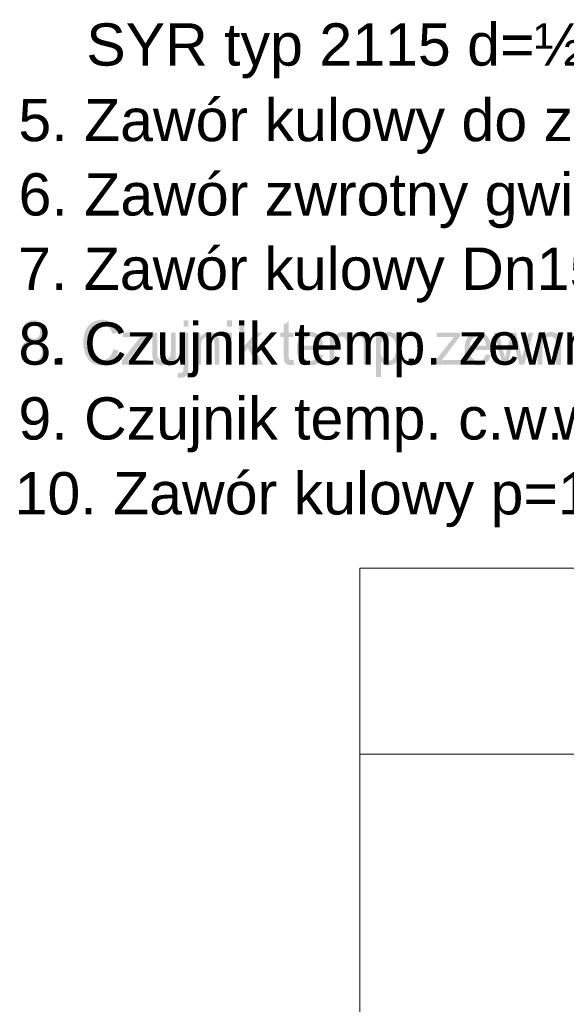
# Model space of a CAD drawing. Header units: millimetres. Extents: x -283 to 124139, y -3891 to 5906.
# Tile 33 of 55: x 1338 to 1545, y -3534 to -3161. Entities that reach past the tile are written whole.
import ezdxf

# ---------------------------------------------------------------- set-up
doc = ezdxf.new("R2010")
doc.units = ezdxf.units.MM
doc.header["$LTSCALE"] = 20
doc.header["$MEASUREMENT"] = 0
doc.layers.get('0').update_dxf_attribs({"color": 252, "linetype": 'CONTINUOUS'})

msp = doc.modelspace()

# ---------------------------------------------------------------- hatches: boundary and pattern name
h = msp.add_hatch(color=7)
h.paths.add_polyline_path([(1341.1, -3282.47), (1340.09, -3281.9), (1339.39, -3281.13), (1338.97, -3280.17), (1338.83, -3279.04), (1338.9, -3278.16), (1339.13, -3277.35), (1339.5, -3276.62), (1340.01, -3275.96), (1340.66, -3275.41), (1341.4, -3275.02), (1342.23, -3274.79), (1343.17, -3274.71), (1344.11, -3274.79), (1344.96, -3275.03), (1345.7, -3275.43), (1346.36, -3275.99), (1346.88, -3276.66), (1347.26, -3277.41), (1347.49, -3278.22), (1347.56, -3279.1), (1347.43, -3280.19), (1347.01, -3281.13), (1346.31, -3281.9), (1345.34, -3282.47), (1345.99, -3282.76), (1346.56, -3283.13), (1347.05, -3283.57), (1347.45, -3284.09), (1347.77, -3284.68), (1348, -3285.33), (1348.14, -3286.02), (1348.18, -3286.77), (1348.1, -3287.81), (1347.84, -3288.76), (1347.41, -3289.62), (1346.81, -3290.39), (1346.07, -3291.04), (1345.22, -3291.49), (1344.26, -3291.77), (1343.2, -3291.86), (1342.14, -3291.77), (1341.18, -3291.49), (1340.33, -3291.03), (1339.59, -3290.39), (1338.99, -3289.61), (1338.56, -3288.73), (1338.31, -3287.77), (1338.22, -3286.72), (1338.27, -3285.93), (1338.41, -3285.21), (1338.64, -3284.56), (1338.97, -3283.97), (1339.38, -3283.46), (1339.87, -3283.04), (1340.45, -3282.71)])
h.paths.add_polyline_path([(1340.73, -3278.97), (1340.77, -3279.54), (1340.9, -3280.06), (1341.11, -3280.52), (1341.42, -3280.92), (1341.79, -3281.25), (1342.21, -3281.49), (1342.69, -3281.63), (1343.21, -3281.68), (1343.72, -3281.63), (1344.19, -3281.49), (1344.6, -3281.26), (1344.97, -3280.93), (1345.49, -3280.09), (1345.66, -3279.09), (1345.48, -3278.04), (1344.95, -3277.18), (1344.57, -3276.84), (1344.15, -3276.6), (1343.69, -3276.46), (1343.19, -3276.41), (1342.68, -3276.45), (1342.22, -3276.6), (1341.8, -3276.83), (1341.43, -3277.16), (1340.9, -3278)])
h.paths.add_polyline_path([(1340.13, -3286.73), (1340.22, -3287.6), (1340.51, -3288.43), (1340.97, -3289.17), (1341.62, -3289.71), (1342.39, -3290.05), (1343.22, -3290.16), (1343.86, -3290.11), (1344.43, -3289.93), (1344.95, -3289.63), (1345.42, -3289.21), (1345.8, -3288.71), (1346.07, -3288.13), (1346.23, -3287.5), (1346.28, -3286.8), (1346.23, -3286.09), (1346.06, -3285.44), (1345.78, -3284.86), (1345.39, -3284.34), (1344.92, -3283.91), (1344.39, -3283.6), (1343.8, -3283.42), (1343.16, -3283.36), (1342.53, -3283.42), (1341.96, -3283.6), (1341.45, -3283.9), (1340.99, -3284.32), (1340.61, -3284.83), (1340.35, -3285.41), (1340.18, -3286.04)])
h = msp.add_hatch(color=7)
h.dxf.hatch_style = 2
h.paths.add_polyline_path([(1373.38, -3285.69), (1375.38, -3286.25), (1375, -3287.53), (1374.49, -3288.66), (1373.87, -3289.62), (1373.11, -3290.42), (1372.25, -3291.05), (1371.3, -3291.5), (1370.25, -3291.77), (1369.12, -3291.86), (1367.95, -3291.79), (1366.9, -3291.58), (1365.97, -3291.24), (1365.14, -3290.75), (1364.42, -3290.14), (1363.79, -3289.4), (1363.26, -3288.54), (1362.81, -3287.55), (1362.46, -3286.49), (1362.22, -3285.38), (1362.07, -3284.24), (1362.02, -3283.05), (1362.07, -3281.78), (1362.24, -3280.6), (1362.52, -3279.49), (1362.92, -3278.48), (1363.42, -3277.56), (1364.01, -3276.76), (1364.7, -3276.07), (1365.48, -3275.51), (1366.34, -3275.06), (1367.23, -3274.75), (1368.17, -3274.56), (1369.15, -3274.49), (1370.24, -3274.57), (1371.24, -3274.82), (1372.15, -3275.22), (1372.96, -3275.78), (1373.68, -3276.48), (1374.27, -3277.32), (1374.75, -3278.29), (1375.12, -3279.39), (1373.15, -3279.9), (1372.86, -3279.05), (1372.51, -3278.32), (1372.09, -3277.71), (1371.62, -3277.23), (1371.09, -3276.87), (1370.49, -3276.61), (1369.83, -3276.45), (1369.11, -3276.4), (1368.27, -3276.45), (1367.51, -3276.63), (1366.82, -3276.92), (1366.19, -3277.32), (1365.65, -3277.83), (1365.2, -3278.41), (1364.83, -3279.07), (1364.55, -3279.82), (1364.19, -3281.4), (1364.08, -3283.04), (1364.22, -3285.05), (1364.64, -3286.78), (1364.96, -3287.53), (1365.36, -3288.18), (1365.83, -3288.72), (1366.38, -3289.17), (1366.99, -3289.51), (1367.62, -3289.76), (1368.27, -3289.91), (1368.95, -3289.96), (1369.76, -3289.89), (1370.5, -3289.69), (1371.18, -3289.35), (1371.8, -3288.88), (1372.33, -3288.28), (1372.78, -3287.55), (1373.12, -3286.68)])
h = msp.add_hatch(color=7)
h.paths.add_polyline_path([(1400.07, -3277.18), (1400.07, -3274.78), (1401.93, -3274.78), (1401.93, -3277.18)])
h.paths.add_polyline_path([(1397.72, -3296.29), (1398.08, -3294.54), (1398.57, -3294.66), (1398.95, -3294.7), (1399.45, -3294.6), (1399.8, -3294.28), (1399.92, -3293.99), (1400, -3293.55), (1400.06, -3292.95), (1400.07, -3292.19), (1400.07, -3279.41), (1401.93, -3279.41), (1401.93, -3292.24), (1401.9, -3293.27), (1401.8, -3294.14), (1401.63, -3294.84), (1401.41, -3295.37), (1401.01, -3295.87), (1400.51, -3296.22), (1399.9, -3296.44), (1399.18, -3296.51), (1398.44, -3296.45)])
h = msp.add_hatch(color=7)
h.paths.add_polyline_path([(1416.6, -3277.15), (1416.6, -3274.78), (1418.46, -3274.78), (1418.46, -3277.15)])
h.paths.add_polyline_path([(1416.6, -3291.57), (1416.6, -3279.41), (1418.46, -3279.41), (1418.46, -3291.57)])
h = msp.add_hatch(color=7)
h.dxf.hatch_style = 2
h.paths.add_polyline_path([(1421.31, -3291.57), (1421.31, -3274.78), (1423.17, -3274.78), (1423.17, -3284.36), (1427.57, -3279.41), (1429.97, -3279.41), (1425.78, -3283.92), (1430.39, -3291.57), (1428.1, -3291.57), (1424.48, -3285.35), (1423.17, -3286.75), (1423.17, -3291.57)])
h = msp.add_hatch(color=7)
h.dxf.hatch_style = 2
h.paths.add_polyline_path([(1441.87, -3289.73), (1442.14, -3291.55), (1441.39, -3291.69), (1440.73, -3291.73), (1439.84, -3291.64), (1439.17, -3291.38), (1438.69, -3290.97), (1438.38, -3290.45), (1438.28, -3290.08), (1438.21, -3289.55), (1438.17, -3288.86), (1438.15, -3288.01), (1438.15, -3281.01), (1436.8, -3281.01), (1436.8, -3279.41), (1438.15, -3279.41), (1438.15, -3276.4), (1440, -3275.16), (1440, -3279.41), (1441.87, -3279.41), (1441.87, -3281.01), (1440, -3281.01), (1440, -3288.13), (1440.02, -3288.85), (1440.1, -3289.26), (1440.42, -3289.66), (1440.69, -3289.77), (1441.05, -3289.81), (1441.41, -3289.79)])
h = msp.add_hatch(color=7)
h.dxf.hatch_style = 2
h.paths.add_polyline_path([(1404.8, -3291.57), (1404.8, -3279.41), (1406.47, -3279.41), (1406.47, -3281.14), (1407.14, -3280.26), (1407.94, -3279.63), (1408.88, -3279.26), (1409.95, -3279.13), (1410.9, -3279.23), (1411.77, -3279.53), (1412.49, -3279.99), (1413.01, -3280.57), (1413.36, -3281.27), (1413.59, -3282.09), (1413.63, -3282.43), (1413.67, -3282.88), (1413.69, -3283.43), (1413.69, -3284.09), (1413.69, -3291.57), (1411.84, -3291.57), (1411.84, -3284.17), (1411.78, -3283.07), (1411.62, -3282.29), (1411.32, -3281.73), (1410.85, -3281.29), (1410.25, -3281.01), (1409.56, -3280.92), (1408.99, -3280.97), (1408.45, -3281.13), (1407.96, -3281.39), (1407.51, -3281.76), (1407.13, -3282.27), (1406.87, -3282.97), (1406.7, -3283.85), (1406.65, -3284.93), (1406.65, -3291.57)])
h = msp.add_hatch(color=7)
h.paths.add_polyline_path([(1451.21, -3287.66), (1453.13, -3287.92), (1452.85, -3288.8), (1452.48, -3289.58), (1452.01, -3290.25), (1451.45, -3290.82), (1450.79, -3291.27), (1450.05, -3291.59), (1449.22, -3291.78), (1448.31, -3291.85), (1447.17, -3291.75), (1446.16, -3291.44), (1445.27, -3290.93), (1444.5, -3290.21), (1443.89, -3289.3), (1443.45, -3288.23), (1443.19, -3286.99), (1443.1, -3285.59), (1443.19, -3284.14), (1443.45, -3282.87), (1443.9, -3281.76), (1444.52, -3280.83), (1445.28, -3280.09), (1446.15, -3279.56), (1447.13, -3279.24), (1448.21, -3279.13), (1449.26, -3279.24), (1450.2, -3279.55), (1451.05, -3280.07), (1451.8, -3280.79), (1452.41, -3281.71), (1452.84, -3282.79), (1453.1, -3284.05), (1453.19, -3285.47), (1453.18, -3286.02), (1445.01, -3286.02), (1445.11, -3286.96), (1445.32, -3287.79), (1445.62, -3288.5), (1446.03, -3289.09), (1446.52, -3289.56), (1447.06, -3289.89), (1447.67, -3290.09), (1448.32, -3290.15), (1449.27, -3290), (1450.06, -3289.56), (1450.71, -3288.79)])
h.paths.add_polyline_path([(1445.11, -3284.32), (1451.23, -3284.32), (1451.14, -3283.6), (1450.99, -3282.98), (1450.79, -3282.45), (1450.53, -3282.02), (1450.05, -3281.5), (1449.51, -3281.13), (1448.9, -3280.9), (1448.23, -3280.83), (1447.62, -3280.89), (1447.05, -3281.06), (1446.54, -3281.36), (1446.08, -3281.78), (1445.69, -3282.29), (1445.4, -3282.89), (1445.21, -3283.57)])
h = msp.add_hatch(color=7)
h.dxf.hatch_style = 2
h.paths.add_polyline_path([(1455.51, -3291.57), (1455.51, -3279.41), (1457.17, -3279.41), (1457.17, -3281.11), (1457.77, -3280.31), (1458.54, -3279.68), (1459.46, -3279.27), (1460.49, -3279.13), (1461.6, -3279.27), (1462.49, -3279.69), (1463.15, -3280.37), (1463.58, -3281.26), (1464.28, -3280.33), (1465.08, -3279.67), (1465.97, -3279.27), (1466.97, -3279.13), (1467.73, -3279.2), (1468.41, -3279.38), (1468.99, -3279.7), (1469.47, -3280.14), (1469.85, -3280.7), (1470.13, -3281.41), (1470.29, -3282.25), (1470.35, -3283.22), (1470.35, -3291.57), (1468.5, -3291.57), (1468.5, -3283.91), (1468.46, -3282.85), (1468.32, -3282.13), (1468.07, -3281.64), (1467.67, -3281.25), (1467.15, -3281.01), (1466.55, -3280.92), (1466, -3280.97), (1465.5, -3281.14), (1465.04, -3281.4), (1464.64, -3281.78), (1464.3, -3282.27), (1464.07, -3282.88), (1463.92, -3283.63), (1463.88, -3284.51), (1463.88, -3291.57), (1462.02, -3291.57), (1462.02, -3283.67), (1461.99, -3283.02), (1461.91, -3282.47), (1461.76, -3281.99), (1461.57, -3281.61), (1461.3, -3281.31), (1460.97, -3281.09), (1460.56, -3280.96), (1460.08, -3280.92), (1459.32, -3281.04), (1458.63, -3281.38), (1458.06, -3281.94), (1457.67, -3282.72), (1457.54, -3283.21), (1457.44, -3283.8), (1457.39, -3284.48), (1457.37, -3285.26), (1457.37, -3291.57)])
h = msp.add_hatch(color=7)
h.paths.add_polyline_path([(1473.19, -3296.24), (1473.19, -3279.41), (1474.88, -3279.41), (1474.88, -3280.99), (1475.52, -3280.18), (1476.23, -3279.6), (1477.06, -3279.25), (1478.06, -3279.13), (1478.74, -3279.18), (1479.37, -3279.33), (1479.97, -3279.58), (1480.53, -3279.93), (1481.03, -3280.38), (1481.47, -3280.9), (1481.84, -3281.51), (1482.15, -3282.2), (1482.56, -3283.73), (1482.7, -3285.4), (1482.54, -3287.17), (1482.09, -3288.76), (1481.76, -3289.47), (1481.35, -3290.08), (1480.88, -3290.61), (1480.34, -3291.05), (1479.76, -3291.4), (1479.16, -3291.65), (1478.55, -3291.8), (1477.92, -3291.85), (1477.04, -3291.74), (1476.25, -3291.41), (1475.58, -3290.92), (1475.04, -3290.31), (1475.04, -3296.24)])
h.paths.add_polyline_path([(1474.87, -3285.56), (1474.92, -3286.66), (1475.08, -3287.6), (1475.35, -3288.39), (1475.73, -3289.03), (1476.18, -3289.52), (1476.67, -3289.87), (1477.21, -3290.08), (1477.8, -3290.15), (1478.39, -3290.08), (1478.95, -3289.86), (1479.45, -3289.5), (1479.91, -3288.99), (1480.3, -3288.33), (1480.58, -3287.51), (1480.74, -3286.53), (1480.8, -3285.39), (1480.74, -3284.3), (1480.58, -3283.36), (1480.31, -3282.56), (1479.94, -3281.9), (1479.49, -3281.4), (1478.99, -3281.04), (1478.46, -3280.82), (1477.88, -3280.75), (1477.3, -3280.82), (1476.76, -3281.06), (1476.26, -3281.44), (1475.78, -3281.98), (1475.38, -3282.67), (1475.1, -3283.49), (1474.93, -3284.46)])
h = msp.add_hatch(color=7)
h.paths.add_polyline_path([(1514.89, -3287.66), (1516.81, -3287.92), (1516.53, -3288.8), (1516.16, -3289.58), (1515.69, -3290.25), (1515.13, -3290.82), (1514.47, -3291.27), (1513.73, -3291.59), (1512.91, -3291.78), (1511.99, -3291.85), (1510.85, -3291.75), (1509.84, -3291.44), (1508.95, -3290.93), (1508.19, -3290.21), (1507.57, -3289.3), (1507.13, -3288.23), (1506.87, -3286.99), (1506.78, -3285.59), (1506.87, -3284.14), (1507.14, -3282.87), (1507.58, -3281.76), (1508.2, -3280.83), (1508.97, -3280.09), (1509.84, -3279.56), (1510.81, -3279.24), (1511.89, -3279.13), (1512.94, -3279.24), (1513.89, -3279.55), (1514.73, -3280.07), (1515.48, -3280.79), (1516.09, -3281.71), (1516.52, -3282.79), (1516.79, -3284.05), (1516.87, -3285.47), (1516.86, -3286.02), (1508.7, -3286.02), (1508.8, -3286.96), (1509, -3287.79), (1509.31, -3288.5), (1509.72, -3289.09), (1510.2, -3289.56), (1510.75, -3289.89), (1511.35, -3290.09), (1512.01, -3290.15), (1512.95, -3290), (1513.75, -3289.56), (1514.39, -3288.79)])
h.paths.add_polyline_path([(1508.8, -3284.32), (1514.91, -3284.32), (1514.82, -3283.6), (1514.68, -3282.98), (1514.47, -3282.45), (1514.21, -3282.02), (1513.74, -3281.5), (1513.19, -3281.13), (1512.59, -3280.9), (1511.91, -3280.83), (1511.3, -3280.89), (1510.74, -3281.06), (1510.22, -3281.36), (1509.76, -3281.78), (1509.38, -3282.29), (1509.09, -3282.89), (1508.89, -3283.57)])
h = msp.add_hatch(color=7)
h.dxf.hatch_style = 2
h.paths.add_polyline_path([(1534.52, -3291.57), (1534.52, -3279.41), (1536.19, -3279.41), (1536.19, -3281.14), (1536.86, -3280.26), (1537.66, -3279.63), (1538.6, -3279.26), (1539.67, -3279.13), (1540.62, -3279.23), (1541.49, -3279.53), (1542.22, -3279.99), (1542.73, -3280.57), (1543.08, -3281.27), (1543.31, -3282.09), (1543.35, -3282.43), (1543.39, -3282.88), (1543.41, -3283.43), (1543.41, -3284.09), (1543.41, -3291.57), (1541.56, -3291.57), (1541.56, -3284.17), (1541.5, -3283.07), (1541.34, -3282.29), (1541.04, -3281.73), (1540.57, -3281.29), (1539.97, -3281.01), (1539.28, -3280.92), (1538.71, -3280.97), (1538.17, -3281.13), (1537.68, -3281.39), (1537.23, -3281.76), (1536.86, -3282.27), (1536.59, -3282.97), (1536.43, -3283.85), (1536.37, -3284.93), (1536.37, -3291.57)])
h = msp.add_hatch(color=7)
h.dxf.hatch_style = 2
h.paths.add_polyline_path([(1376.7, -3291.57), (1376.7, -3289.9), (1383.67, -3281.01), (1382.55, -3281.06), (1381.57, -3281.08), (1377.11, -3281.08), (1377.11, -3279.41), (1386.06, -3279.41), (1386.06, -3280.77), (1380.13, -3288.49), (1378.99, -3289.9), (1381.33, -3289.8), (1386.39, -3289.8), (1386.39, -3291.57)])
h = msp.add_hatch(color=7)
h.dxf.hatch_style = 2
h.paths.add_polyline_path([(1395.46, -3291.57), (1395.46, -3289.79), (1394.77, -3290.69), (1393.95, -3291.33), (1393.03, -3291.72), (1391.99, -3291.85), (1391.05, -3291.75), (1390.18, -3291.44), (1389.44, -3290.97), (1388.93, -3290.4), (1388.58, -3289.7), (1388.36, -3288.87), (1388.27, -3288.09), (1388.25, -3286.95), (1388.25, -3279.41), (1390.1, -3279.41), (1390.1, -3286.15), (1390.11, -3286.9), (1390.13, -3287.51), (1390.16, -3287.99), (1390.21, -3288.33), (1390.49, -3289.06), (1390.95, -3289.61), (1391.59, -3289.96), (1392.36, -3290.07), (1393.17, -3289.96), (1393.93, -3289.6), (1394.55, -3289.04), (1394.96, -3288.3), (1395.09, -3287.85), (1395.19, -3287.3), (1395.25, -3286.66), (1395.27, -3285.93), (1395.27, -3279.41), (1397.12, -3279.41), (1397.12, -3291.57)])
h = msp.add_hatch(color=7)
h.dxf.hatch_style = 2
h.paths.add_polyline_path([(1495.81, -3291.57), (1495.81, -3289.9), (1502.78, -3281.01), (1501.66, -3281.06), (1500.68, -3281.08), (1496.22, -3281.08), (1496.22, -3279.41), (1505.17, -3279.41), (1505.17, -3280.77), (1499.24, -3288.49), (1498.1, -3289.9), (1500.44, -3289.8), (1505.5, -3289.8), (1505.5, -3291.57)])
h = msp.add_hatch(color=7)
h.dxf.hatch_style = 2
h.paths.add_polyline_path([(1521.22, -3291.57), (1517.87, -3279.41), (1519.78, -3279.41), (1521.53, -3286.43), (1522.18, -3289.04), (1522.23, -3288.81), (1522.34, -3288.32), (1522.51, -3287.56), (1522.74, -3286.53), (1524.49, -3279.41), (1526.39, -3279.41), (1528.03, -3286.46), (1528.58, -3288.79), (1529.21, -3286.44), (1531.08, -3279.41), (1532.89, -3279.41), (1529.47, -3291.57), (1527.54, -3291.57), (1525.79, -3284.29), (1525.37, -3282.21), (1523.15, -3291.57)])
h = msp.add_hatch(color=7)
h.dxf.hatch_style = 2
h.paths.add_polyline_path([(1351.08, -3291.57), (1351.08, -3289.23), (1353.19, -3289.23), (1353.19, -3291.57)])
h = msp.add_hatch(color=7)
h.dxf.hatch_style = 2
h.paths.add_polyline_path([(1485.52, -3291.57), (1485.52, -3289.23), (1487.63, -3289.23), (1487.63, -3291.57)])

# ---------------------------------------------------------------- linework, layer by layer
at = {"color": 7, "lineweight": 0}
for points in [[(1467.03, -3368.88), (2065.31, -3368.88)], [(1467.03, -3368.88), (1467.03, -3538.9)], [(1467.03, -3439.52), (2065.31, -3439.52)]]:
    msp.add_lwpolyline(points, dxfattribs=at)

# ---------------------------------------------------------------- texts
at = {"color": 7, "char_height": 16.057, "attachment_point": 1}
for s, insert in [('{\\fArial|b0|i0|c0;    SYR typ 2115 d=½" Do=12mm, p=0,6MPa}', (1338.23, -3161.94)), ('{\\fArial|b0|i0|c0;5. Zawór kulowy do zimnej wody Dn20mm }', (1337.35, -3190.63)), ('{\\fArial|b0|i0|c0;6. Zawór zwrotny gwintowany Dn20mm}', (1337.44, -3218.86)), ('{\\fArial|b0|i0|c0;7. Zawór kulowy Dn15mm }', (1337.23, -3247.09)), ('{\\fArial|b0|i0|c0;8. Czujnik temp. zewn}', (1337.37, -3275.52)), ('{\\fArial|b0|i0|c0;9. Czujnik temp. c.w.}', (1337.35, -3303.95)), ('{\\fArial|b0|i0|c0;w wymienniku}', (1540.81, -3303.95)), ('{\\fArial|b0|i0|c0;10. Zawór kulowy p=1,0MPa t=120°C Dn20mm }', (1335.92, -3332.38))]:
    msp.add_mtext(s, dxfattribs=dict(at, insert=insert))

doc.saveas('drawing.dxf')
